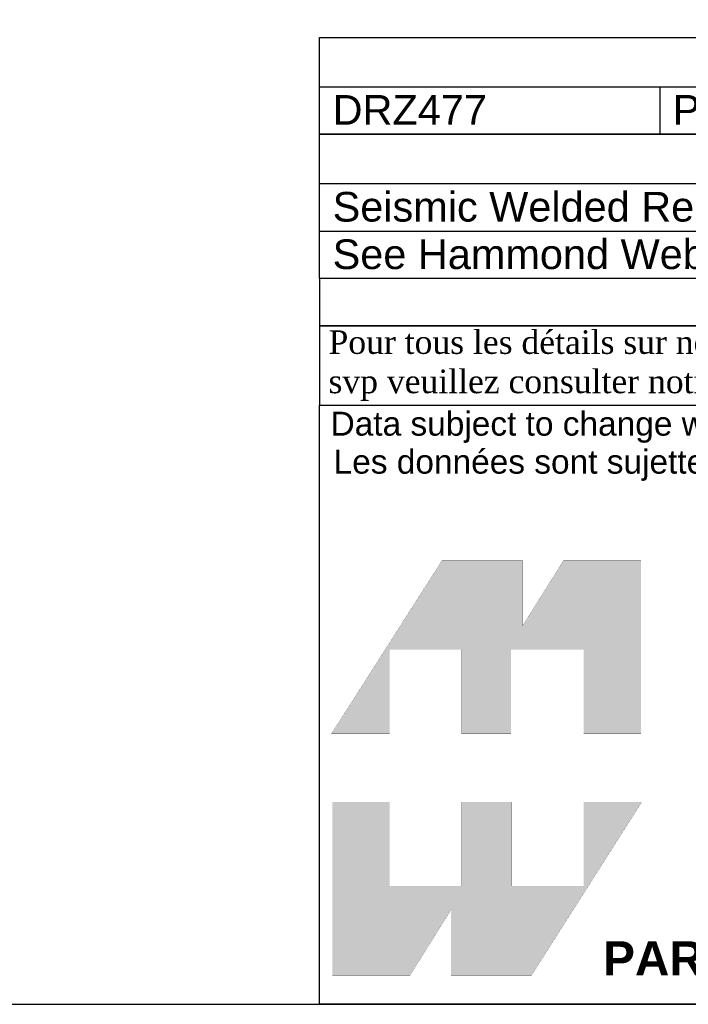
# Model space of a CAD drawing. Header units: inches. Extents: x 0 to 253, y 1 to 187.
# Tile 4 of 17: x 190 to 218, y 1 to 42. Entities that reach past the tile are written whole.
import ezdxf
from ezdxf import colors
from ezdxf.entities.mleader import LeaderData, LeaderLine
from ezdxf.enums import TextEntityAlignment as Align
from ezdxf.math import Vec2, Vec3

# ---------------------------------------------------------------- set-up
doc = ezdxf.new("R2010")
doc.units = ezdxf.units.IN
doc.header["$MEASUREMENT"] = 0
doc.layers.add('Default', color=7, linetype='Continuous')
doc.styles.add('SEACAD_Arial', font='arial.ttf')
doc.styles.add('SEACAD_ArialB', font='arialbd.ttf')

# ---------------------------------------------------------------- blocks, each defined once
blk = doc.blocks.new('SE')
at = {"color": 7, "linetype": 'Continuous'}
for p, q in [((202.77, 39.34), (253.371, 39.34)), ((217.098, 39.34), (217.098, 37.34))]:
    blk.add_line(p, q, dxfattribs=at)
blk.add_lwpolyline([(202.77, 37.34), (202.77, 41.422), (253.371, 41.422), (253.371, 37.34), (202.77, 37.34)], dxfattribs=at)
for s, style, p in [('PART NUMBERS', 'SEACAD_ArialB', (221.14, 41.033)), (' PAINTED BLACK THIN FILM', 'SEACAD_Arial', (217.161, 38.992)), (' DRZ477', 'SEACAD_Arial', (202.833, 38.992))]:
    blk.add_text(s, height=1.25, dxfattribs=dict(at, style=style)).set_placement(p, align=Align.TOP_LEFT)
blk = doc.blocks.new('SE1')
at = {"color": 7, "linetype": 'Continuous'}
for p, q in [((202.771, 35.258), (253.389, 35.258)), ((202.771, 33.258), (253.389, 33.258))]:
    blk.add_line(p, q, dxfattribs=at)
blk.add_lwpolyline([(202.771, 31.258), (202.771, 37.34), (253.389, 37.34), (253.389, 31.258), (202.771, 31.258)], dxfattribs=at)
for s, style, p in [('NOTES', 'SEACAD_ArialB', (225.122, 36.951)), (' Seismic Welded Relay Rack', 'SEACAD_Arial', (202.834, 34.91)), (' See Hammond Website for More Information', 'SEACAD_Arial', (202.834, 32.91))]:
    blk.add_text(s, height=1.25, dxfattribs=dict(at, style=style)).set_placement(p, align=Align.TOP_LEFT)
blk = doc.blocks.new('_DOT')
at = {"color": 0}
blk.add_line((0, 0), (-1, 0), dxfattribs=at)
at = {"color": 0, "const_width": 0.333}
blk.add_lwpolyline([(-0.1665, 0, 1), (0.1665, 0, 1)], format="xyb", close=True, dxfattribs=at)
blk = doc.blocks.new('Block1')
at = {"layer": 'Default', "linetype": 'Continuous'}
for points in [[(-0.0026, 0.7074), (0.1678, 0.7074), (0.1678, 0.9533), (0.3791, 0.9533), (0.3791, 0.7074), (0.5228, 0.7074), (0.5228, 0.9533), (0.7357, 0.9533), (0.7357, 0.7074), (0.9035, 0.7074), (0.9035, 1.2145), (0.6765, 1.2145), (0.5564, 1.0231), (0.5564, 1.2145), (0.3209, 1.2145)], [(0.9056, 0.5076), (0.7357, 0.5076), (0.7357, 0.2617), (0.5244, 0.2617), (0.5244, 0.5076), (0.3791, 0.5076), (0.3791, 0.2617), (0.1678, 0.2617), (0.1678, 0.5076), (0, 0.5076), (0, 0), (0.2271, 0), (0.3471, 0.1914), (0.3471, 0), (0.5826, 0)]]:
    blk.add_hatch(color=7, dxfattribs=at).paths.add_polyline_path(points)
at = {"layer": 'Default', "color": 7, "linetype": 'Continuous', "const_width": 0.00035}
for points in [[(-0.0026, 0.7074), (0.3209, 1.2145), (0.5564, 1.2145), (0.5564, 1.0231), (0.6765, 1.2145), (0.9035, 1.2145), (0.9035, 0.7074), (0.7357, 0.7074), (0.7357, 0.9533), (0.5228, 0.9533), (0.5228, 0.7074), (0.3791, 0.7074), (0.3791, 0.9533), (0.1678, 0.9533), (0.1678, 0.7074), (-0.0026, 0.7074)], [(0.9056, 0.5076), (0.5826, 0), (0.3471, 0), (0.3471, 0.1914), (0.2271, 0), (0, 0), (0, 0.5076), (0.1678, 0.5076), (0.1678, 0.2617), (0.3791, 0.2617), (0.3791, 0.5076), (0.5244, 0.5076), (0.5244, 0.2617), (0.7357, 0.2617), (0.7357, 0.5076), (0.9056, 0.5076)]]:
    blk.add_lwpolyline(points, close=True, dxfattribs=at)
blk = doc.blocks.new('Block13')
at = {"layer": 'Default', "color": 7, "linetype": 'Continuous'}
for p, q in [((0, 0), (0, 1.7525)), ((0, 1.7525), (3.5155, 1.7525)), ((3.5155, 0), (0, 0))]:
    blk.add_line(p, q, dxfattribs=at)
at = {"layer": 'Default', "color": 7}
blk.add_blockref('Block1', (0.0371, 0.0841), dxfattribs=at)
at = {"layer": 'Default', "attachment_point": 1}
for s, insert, char_height, width in [('{\\fArial|b0||i0||c0|p34;\\C7;\\H7.e-002;\\W1.;\\T1.;Data subject to change without notice. Isometric drawing not to scale.}', (0.0321, 1.7338), 0.07, 3.484116), ('{\\fArial|b0||i0||c0|p34;\\C7;\\H7.e-002;\\W1.;\\T1.;Les données sont sujettes à changement sans préavis.}', (0.041, 1.6226), 0.07, 3.235631), ('{\\fArial|b1||i0||c0|p34;\\C7;\\H0.1;\\W1.;PART NO. \\P}', (0.8294, 0.1844), 0.1, 0.655523)]:
    blk.add_mtext(s, dxfattribs=dict(at, insert=insert, char_height=char_height, width=width))
blk = doc.blocks.new('Block11')
at = {"layer": 'Default', "color": 7}
blk.add_blockref('Block13', (0, 0), dxfattribs=at)
blk = doc.blocks.new('Block10')
at = {"layer": 'Default', "color": 7}
blk.add_blockref('Block11', (0, 0), dxfattribs=at)
blk = doc.blocks.new('Block222')
at = {"layer": 'Default', "color": 7, "linetype": 'Continuous'}
blk.add_line((121.713, -88.163), (174.446, -88.163), dxfattribs=at)
at = {"layer": 'Default', "color": 7, "xscale": 15, "yscale": 15, "zscale": 15}
blk.add_blockref('Block10', (121.713, -88.163), dxfattribs=at)
at = {"layer": 'Default', "color": 7, "linetype": 'Continuous'}
ml = blk.add_multileader_mtext('Standard', dxfattribs=at)
ml.set_content('{\\pxsm0.9;\\fArial|b1||i0||c0|p34;\\W1.;DRZ477\\P}', color=7)
ml.set_leader_properties()
ml.set_arrow_properties(name='DOT')
ml.build(insert=Vec2(0, 0))
ml.multileader.update_dxf_attribs({"leader_type": 0, "dogleg_length": 0, "arrow_head_size": 2.125})
ctx = ml.context
ctx.base_point, ctx.char_height, ctx.arrow_head_size, ctx.landing_gap_size = Vec3(154.362, -85.856), 2.125, 2.125, 0.744
ctx.text_align_type = 1
notes = []
notes.append((ctx, [(0, (0, 0, 0), (0, 0), (1, 0), 1, [])]))
ctx.mtext.insert, ctx.mtext.alignment = Vec3(159.8, -84.794), 2
for ctx, leaders in notes:
    for number, flags, end, landing, length, lines in leaders:
        leader = LeaderData()
        leader.index, (leader.has_last_leader_line, leader.has_dogleg_vector, leader.attachment_direction) = number, flags
        leader.last_leader_point, leader.dogleg_vector, leader.dogleg_length = Vec3(end), Vec3(landing), length
        for number, points, colour, breaks in lines:
            line = LeaderLine()
            line.index, line.vertices, line.color, line.breaks = number, Vec3.list(points), colors.encode_raw_color(colour), breaks
            leader.lines.append(line)
        ctx.leaders.append(leader)

msp = doc.modelspace()

# ---------------------------------------------------------------- linework, layer by layer
at = {"layer": 'Default', "color": 7, "linetype": 'Continuous'}
msp.add_line((0.354, 0.682), (253.394, 0.682), dxfattribs=at)
for points in [[(202.771, 31.259), (202.771, 29.262), (253.394, 29.262), (253.394, 31.259), (202.771, 31.259)], [(202.771, 29.262), (202.771, 25.919), (253.388, 25.919), (253.388, 29.262), (202.771, 29.262)]]:
    msp.add_lwpolyline(points, dxfattribs=at)

# ---------------------------------------------------------------- block references
for name in ['SE', 'SE1']:
    msp.add_blockref(name, (0, 0))
at = {"layer": 'Default', "color": 7, "xscale": 0.96, "yscale": 0.96, "zscale": 0.96}
msp.add_blockref('Block222', (85.926, 85.319), dxfattribs=at)

# ---------------------------------------------------------------- texts
at = {"layer": 'Default', "insert": (202.771, 27.591), "char_height": 0.9935, "width": 51.12287, "attachment_point": 4}
msp.add_mtext('{\\fTimes New Roman|b0||i0||c0|p34;\\C7;\\H0.9935;\\W1.; Pour tous les détails sur nos produits, \\P}{\\fTimes New Roman|b0||i0||c0|p34;\\C7;\\H0.9935;\\W1.; svp veuillez consulter notre site www.hammondmfg.com                                           }', dxfattribs=at)

doc.saveas('drawing.dxf')
